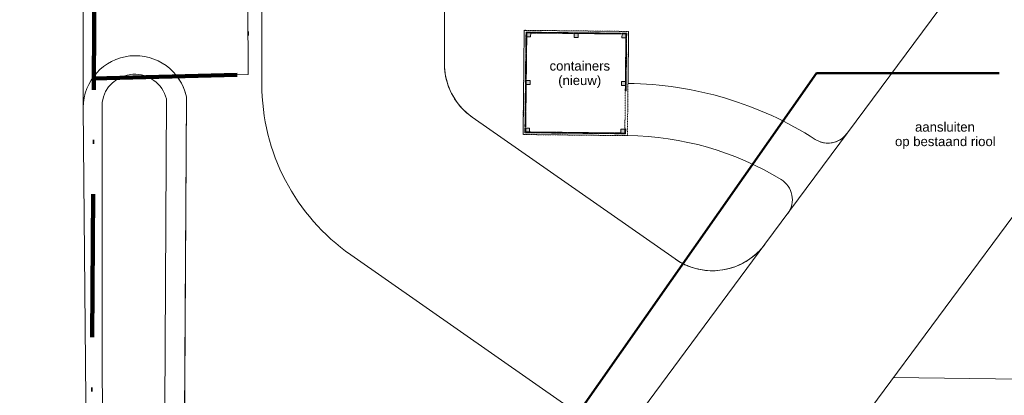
# Model space of a CAD drawing. Header units: millimetres. Extents: x -159785 to 90015, y -49332 to 203345.
# Tile 22 of 28: x -78339 to -40604, y 105494 to 119914. Entities that reach past the tile are written whole.
import ezdxf

# ---------------------------------------------------------------- set-up
doc = ezdxf.new("R2010")
doc.units = ezdxf.units.MM
doc.linetypes.add('ARC Dash', pattern=[4, 2, -2])
doc.linetypes.add('IMPORT-KG-PERCEEL-SO', pattern=[19000, 5500, -2000, 0, -2000, 5500, -2000, 0, -2000])
for name, color, linetype, lineweight in [('A--L$01A__Algemeen', 7, 'Continuous', 9), ('A--L23__Vloeren', 3, 'Continuous', 9), ('A--LD30__DetailPenMiddel', 3, 'Continuous', 9), ('A--T$01A__Algemeen', 1, 'Continuous', 13), ('B-WE-KG-GRENS_PERCEEL-G', 30, 'IMPORT-KG-PERCEEL-SO', 25), ('B-WE-OG-TERREIN_ERF-GV', 10, 'Continuous', 20), ('B-WE-OG-TERREIN_OEVER-GV', 10, 'Continuous', 20), ('B-WE-OG-WATER-GV', 4, 'Continuous', 20), ('Montfoort-BGT_aangepast_dwg', 8, 'Continuous', 9), ('Montfoort-KAD_aangepast_dwg', 8, 'Continuous', 9)]:
    doc.layers.add(name, color=color, linetype=linetype, lineweight=lineweight)
doc.styles.add('Arial', font='arial.ttf', dxfattribs={"height": 360})

# ---------------------------------------------------------------- blocks, each defined once
blk = doc.blocks.new('90_GM_containeropslag klein - 90_GM_containeropslag klein-2082286-00 Riolering')
at = {"layer": 'A--L$01A__Algemeen'}
h = blk.add_hatch(dxfattribs=at)
h.set_pattern_fill('FP_1', color=256, style=0, pattern_type=2)
h.set_pattern_definition([(45.618, (68647.3, -109760.2), (-428.8155, 419.6633), [])])
h.paths.add_polyline_path([(3930, 70), (3930, 261), (3900, 261), (3900, 100), (3739, 98), (3739, 70), (3922, 70)])
h.paths.add_polyline_path([(3696, 70), (3696, 100), (3516, 98), (3516, 70)])
h.paths.add_polyline_path([(3494, 70), (3494, 100), (3314, 100), (3314, 70)])
h.paths.add_polyline_path([(3292, 70), (3292, 100), (3112, 100), (3112, 70)])
h.paths.add_polyline_path([(3090, 70), (3090, 100), (2910, 100), (2910, 70)])
h.paths.add_polyline_path([(2888, 70), (2888, 100), (2708, 100), (2708, 70)])
h.paths.add_polyline_path([(2686, 70), (2686, 100), (2506, 100), (2506, 70)])
h.paths.add_polyline_path([(2484, 70), (2483, 100), (2304, 100), (2304, 70), (2424, 70)])
h.paths.add_polyline_path([(2282, 70), (2282, 100), (2102, 100), (2102, 70)])
h.paths.add_polyline_path([(2080, 70), (2079, 100), (1900, 100), (1900, 70)])
h.paths.add_polyline_path([(1878, 70), (1878, 100), (1698, 100), (1698, 70)])
h.paths.add_polyline_path([(1676, 70), (1675, 100), (1496, 100), (1496, 70)])
h.paths.add_polyline_path([(1474, 70), (1474, 100), (1294, 100), (1294, 70)])
h.paths.add_polyline_path([(1271, 70), (1271, 100), (1091, 100), (1091, 70)])
h.paths.add_polyline_path([(1069, 70), (1069, 100), (889, 100), (890, 70), (916, 70)])
h.paths.add_polyline_path([(867, 70), (867, 100), (687, 98), (687, 70)])
h.paths.add_polyline_path([(665, 70), (665, 100), (485, 100), (486, 70)])
h.paths.add_polyline_path([(463, 70), (463, 100), (283, 100), (283, 70)])
h.paths.add_polyline_path([(261, 70), (261, 100), (100, 100), (98, 261), (70, 261), (70, 70), (252, 70)])
h.paths.add_polyline_path([(100, 304), (100, 484), (70, 483), (70, 304), (99, 304)])
h.paths.add_polyline_path([(100, 506), (100, 686), (70, 686), (70, 506), (100, 506)])
h.paths.add_polyline_path([(100, 708), (100, 888), (70, 888), (70, 708), (81, 708)])
h.paths.add_polyline_path([(100, 910), (98, 1090), (70, 1090), (72, 910), (100, 910)])
h.paths.add_polyline_path([(100, 1112), (100, 1292), (70, 1292), (72, 1112), (98, 1112)])
h.paths.add_polyline_path([(100, 1314), (100, 1494), (70, 1494), (70, 1314), (95, 1314)])
h.paths.add_polyline_path([(100, 1516), (98, 1696), (70, 1696), (72, 1516), (100, 1516)])
h.paths.add_polyline_path([(3930, 1718), (3930, 1898), (3900, 1898), (3902, 1718), (3914, 1718)])
h.paths.add_polyline_path([(100, 1718), (100, 1898), (70, 1898), (70, 1718)])
h.paths.add_polyline_path([(3930, 1920), (3930, 2100), (3900, 2100), (3902, 1920), (3912, 1920)])
h.paths.add_polyline_path([(100, 1920), (98, 2100), (70, 2100), (70, 1920), (100, 1920)])
h.paths.add_polyline_path([(3930, 2122), (3928, 2302), (3900, 2302), (3902, 2122), (3930, 2122)])
h.paths.add_polyline_path([(100, 2122), (98, 2302), (70, 2302), (72, 2122), (100, 2122)])
h.paths.add_polyline_path([(3930, 2324), (3930, 2504), (3900, 2504), (3900, 2324), (3908, 2324)])
h.paths.add_polyline_path([(100, 2324), (100, 2504), (70, 2504), (70, 2324), (100, 2324)])
h.paths.add_polyline_path([(3930, 2526), (3930, 2706), (3900, 2706), (3900, 2526), (3930, 2526)])
h.paths.add_polyline_path([(100, 2526), (100, 2706), (70, 2706), (70, 2526), (100, 2526)])
h.paths.add_polyline_path([(3930, 2729), (3930, 2909), (3900, 2909), (3902, 2729), (3930, 2729)])
h.paths.add_polyline_path([(100, 2729), (100, 2909), (70, 2908), (70, 2729), (81, 2729)])
h.paths.add_polyline_path([(3930, 2931), (3930, 3111), (3900, 3110), (3901, 2931), (3910, 2931)])
h.paths.add_polyline_path([(100, 2931), (98, 3111), (70, 3111), (72, 2931), (100, 2931)])
h.paths.add_polyline_path([(3930, 3133), (3928, 3313), (3900, 3313), (3902, 3133), (3930, 3133)])
h.paths.add_polyline_path([(100, 3133), (100, 3313), (70, 3313), (70, 3133), (77, 3133)])
h.paths.add_polyline_path([(3930, 3335), (3930, 3515), (3900, 3515), (3900, 3335), (3928, 3335)])
h.paths.add_polyline_path([(100, 3335), (98, 3515), (70, 3514), (72, 3335), (100, 3335)])
h.paths.add_polyline_path([(3930, 3537), (3928, 3717), (3900, 3716), (3902, 3537), (3930, 3537)])
h.paths.add_polyline_path([(100, 3537), (100, 3717), (70, 3716), (72, 3537), (98, 3537)])
h.paths.add_polyline_path([(3930, 3739), (3930, 3930), (3739, 3930), (3739, 3900), (3900, 3900), (3902, 3739)])
h.paths.add_polyline_path([(100, 3739), (100, 3900), (261, 3902), (261, 3930), (70, 3930), (70, 3739), (100, 3739)])
h.paths.add_polyline_path([(3696, 3900), (3696, 3930), (3516, 3930), (3517, 3900)])
h.paths.add_polyline_path([(3494, 3900), (3494, 3930), (3314, 3930), (3314, 3900)])
h.paths.add_polyline_path([(3292, 3900), (3292, 3930), (3112, 3930), (3112, 3900)])
h.paths.add_polyline_path([(3090, 3900), (3090, 3930), (2910, 3930), (2910, 3900)])
h.paths.add_polyline_path([(2888, 3900), (2888, 3930), (2708, 3930), (2708, 3900)])
h.paths.add_polyline_path([(2686, 3900), (2686, 3930), (2506, 3930), (2506, 3900)])
h.paths.add_polyline_path([(2484, 3900), (2483, 3930), (2304, 3930), (2304, 3900)])
h.paths.add_polyline_path([(2282, 3900), (2282, 3930), (2102, 3930), (2102, 3900)])
h.paths.add_polyline_path([(2080, 3900), (2079, 3930), (1900, 3930), (1900, 3900), (2065, 3900)])
h.paths.add_polyline_path([(1878, 3900), (1878, 3930), (1698, 3930), (1698, 3900)])
h.paths.add_polyline_path([(1676, 3900), (1675, 3930), (1496, 3930), (1496, 3900)])
h.paths.add_polyline_path([(1474, 3900), (1474, 3930), (1294, 3930), (1294, 3900)])
h.paths.add_polyline_path([(1271, 3900), (1271, 3930), (1091, 3930), (1092, 3900)])
h.paths.add_polyline_path([(1069, 3900), (1069, 3930), (889, 3928), (889, 3900)])
h.paths.add_polyline_path([(867, 3900), (867, 3930), (687, 3930), (688, 3900)])
h.paths.add_polyline_path([(665, 3900), (665, 3930), (485, 3930), (486, 3900)])
h.paths.add_polyline_path([(463, 3900), (463, 3930), (283, 3928), (283, 3900)])
h = blk.add_hatch(color=256, dxfattribs=at)
h.paths.add_polyline_path([(3900, 100), (3900, 250), (3750, 250), (3752, 100), (3770, 100)])
h.paths.add_polyline_path([(250, 100), (248, 250), (100, 250), (100, 100), (200, 100)])
h.paths.add_polyline_path([(3900, 1925), (3898, 2075), (3750, 2075), (3750, 1925), (3850, 1925)])
h.paths.add_polyline_path([(250, 1925), (250, 2075), (100, 2075), (102, 1925)])
h.paths.add_polyline_path([(3900, 3750), (3900, 3900), (3750, 3900), (3752, 3750), (3892, 3750)])
h.paths.add_polyline_path([(2065, 3750), (2063, 3900), (1915, 3900), (1915, 3750)])
h.paths.add_polyline_path([(250, 3750), (250, 3900), (100, 3900), (100, 3750)])
at = {"layer": 'A--L$01A__Algemeen', "linetype": 'ARC Dash'}
for p, q in [((4000, 4000), (0, 4000)), ((0, 4000), (0, 0)), ((283, 3900), (261, 3900)), ((485, 3900), (463, 3900)), ((687, 3900), (665, 3900)), ((889, 3900), (867, 3900)), ((1091, 3900), (1069, 3900)), ((1294, 3900), (1271, 3900)), ((1496, 3900), (1474, 3900)), ((1698, 3900), (1676, 3900)), ((1900, 3900), (1878, 3900)), ((2102, 3900), (2080, 3900)), ((2304, 3900), (2282, 3900)), ((2506, 3900), (2484, 3900)), ((2708, 3900), (2686, 3900)), ((2910, 3900), (2888, 3900)), ((3112, 3900), (3090, 3900)), ((3314, 3900), (3292, 3900)), ((3516, 3900), (3494, 3900)), ((3739, 3900), (3696, 3900)), ((4000, 0), (4000, 4000)), ((100, 3739), (100, 3717)), ((100, 3537), (100, 3515)), ((3900, 3717), (3900, 3739)), ((3900, 3515), (3900, 3537)), ((100, 3335), (100, 3313)), ((100, 3133), (100, 3111)), ((3900, 3313), (3900, 3335)), ((3900, 3111), (3900, 3133)), ((100, 2931), (100, 2909)), ((100, 2729), (100, 2706)), ((3900, 2909), (3900, 2931)), ((3900, 2706), (3900, 2729)), ((100, 2526), (100, 2504)), ((100, 2324), (100, 2302)), ((3900, 2504), (3900, 2526)), ((3900, 2302), (3900, 2324)), ((100, 2122), (100, 2100)), ((100, 1920), (100, 1898)), ((3900, 2100), (3900, 2122)), ((3900, 1898), (3900, 1920)), ((100, 1718), (100, 1696)), ((100, 1516), (100, 1494)), ((3900, 261), (3900, 1718)), ((100, 1314), (100, 1292)), ((100, 1112), (100, 1090)), ((100, 910), (100, 888)), ((100, 708), (100, 686)), ((100, 506), (100, 484)), ((0, 0), (4000, 0)), ((100, 304), (100, 261)), ((261, 100), (283, 100)), ((463, 100), (485, 100)), ((665, 100), (687, 100)), ((867, 100), (889, 100)), ((1069, 100), (1091, 100)), ((1271, 100), (1294, 100)), ((1474, 100), (1496, 100)), ((1676, 100), (1698, 100)), ((1878, 100), (1900, 100)), ((2080, 100), (2102, 100)), ((2282, 100), (2304, 100)), ((2484, 100), (2506, 100)), ((2686, 100), (2708, 100)), ((2888, 100), (2910, 100)), ((3090, 100), (3112, 100)), ((3292, 100), (3314, 100)), ((3494, 100), (3516, 100)), ((3696, 100), (3739, 100))]:
    blk.add_line(p, q, dxfattribs=at)
at = {"layer": 'A--L$01A__Algemeen'}
for p, q in [((261, 3930), (70, 3930)), ((70, 3930), (70, 3739)), ((100, 3739), (100, 3900)), ((100, 3900), (261, 3900)), ((250, 3900), (100, 3900)), ((100, 3900), (100, 3750)), ((250, 3750), (250, 3900)), ((261, 3900), (261, 3930)), ((463, 3930), (283, 3930)), ((283, 3930), (283, 3900)), ((283, 3900), (463, 3900)), ((463, 3900), (463, 3930)), ((665, 3930), (485, 3930)), ((485, 3930), (485, 3900)), ((485, 3900), (665, 3900)), ((665, 3900), (665, 3930)), ((867, 3930), (687, 3930)), ((687, 3930), (687, 3900)), ((687, 3900), (867, 3900)), ((867, 3900), (867, 3930)), ((1069, 3930), (889, 3930)), ((889, 3930), (889, 3900)), ((889, 3900), (1069, 3900)), ((1069, 3900), (1069, 3930)), ((1271, 3930), (1091, 3930)), ((1091, 3930), (1091, 3900)), ((1091, 3900), (1271, 3900)), ((1271, 3900), (1271, 3930)), ((1474, 3930), (1294, 3930)), ((1294, 3930), (1294, 3900)), ((1294, 3900), (1474, 3900)), ((1474, 3900), (1474, 3930)), ((1676, 3930), (1496, 3930)), ((1496, 3930), (1496, 3900)), ((1496, 3900), (1676, 3900)), ((1676, 3900), (1676, 3930)), ((1878, 3930), (1698, 3930)), ((1698, 3930), (1698, 3900)), ((1698, 3900), (1878, 3900)), ((1878, 3900), (1878, 3930)), ((2080, 3930), (1900, 3930)), ((1900, 3930), (1900, 3900)), ((1900, 3900), (2080, 3900)), ((2065, 3900), (1915, 3900)), ((1915, 3900), (1915, 3750)), ((2065, 3750), (2065, 3900)), ((2080, 3900), (2080, 3930)), ((2282, 3930), (2102, 3930)), ((2102, 3930), (2102, 3900)), ((2102, 3900), (2282, 3900)), ((2282, 3900), (2282, 3930)), ((2484, 3930), (2304, 3930)), ((2304, 3930), (2304, 3900)), ((2304, 3900), (2484, 3900)), ((2484, 3900), (2484, 3930)), ((2686, 3930), (2506, 3930)), ((2506, 3930), (2506, 3900)), ((2506, 3900), (2686, 3900)), ((2686, 3900), (2686, 3930)), ((2888, 3930), (2708, 3930)), ((2708, 3930), (2708, 3900)), ((2708, 3900), (2888, 3900)), ((2888, 3900), (2888, 3930)), ((3090, 3930), (2910, 3930)), ((2910, 3930), (2910, 3900)), ((2910, 3900), (3090, 3900)), ((3090, 3900), (3090, 3930)), ((3292, 3930), (3112, 3930)), ((3112, 3930), (3112, 3900)), ((3112, 3900), (3292, 3900)), ((3292, 3900), (3292, 3930)), ((3494, 3930), (3314, 3930)), ((3314, 3930), (3314, 3900)), ((3314, 3900), (3494, 3900)), ((3494, 3900), (3494, 3930)), ((3696, 3930), (3516, 3930)), ((3516, 3930), (3516, 3900)), ((3516, 3900), (3696, 3900)), ((3696, 3900), (3696, 3930)), ((3739, 3930), (3739, 3900)), ((3930, 3930), (3739, 3930)), ((3739, 3900), (3900, 3900)), ((3900, 3900), (3750, 3900)), ((3750, 3900), (3750, 3750)), ((3900, 3900), (3900, 3739)), ((3900, 3750), (3900, 3900)), ((3930, 3739), (3930, 3930)), ((70, 3739), (100, 3739)), ((100, 3717), (70, 3717)), ((70, 3717), (70, 3537)), ((70, 3537), (100, 3537)), ((100, 3515), (70, 3515)), ((70, 3515), (70, 3335)), ((100, 3750), (250, 3750)), ((100, 3537), (100, 3717)), ((100, 3335), (100, 3515)), ((1915, 3750), (2065, 3750)), ((3750, 3750), (3900, 3750)), ((3900, 3739), (3930, 3739)), ((3930, 3717), (3900, 3717)), ((3900, 3717), (3900, 3537)), ((3900, 3537), (3930, 3537)), ((3930, 3515), (3900, 3515)), ((3900, 3515), (3900, 3335)), ((3930, 3537), (3930, 3717)), ((3930, 3335), (3930, 3515)), ((70, 3335), (100, 3335)), ((100, 3313), (70, 3313)), ((70, 3313), (70, 3133)), ((70, 3133), (100, 3133)), ((100, 3111), (70, 3111)), ((70, 3111), (70, 2931)), ((100, 3133), (100, 3313)), ((100, 2931), (100, 3111)), ((3900, 3335), (3930, 3335)), ((3930, 3313), (3900, 3313)), ((3900, 3313), (3900, 3133)), ((3900, 3133), (3930, 3133)), ((3930, 3111), (3900, 3111)), ((3900, 3111), (3900, 2931)), ((3930, 3133), (3930, 3313)), ((3930, 2931), (3930, 3111)), ((70, 2931), (100, 2931)), ((100, 2909), (70, 2909)), ((70, 2909), (70, 2729)), ((70, 2729), (100, 2729)), ((100, 2706), (70, 2706)), ((70, 2706), (70, 2526)), ((100, 2729), (100, 2909)), ((100, 2526), (100, 2706)), ((3900, 2931), (3930, 2931)), ((3930, 2909), (3900, 2909)), ((3900, 2909), (3900, 2729)), ((3900, 2729), (3930, 2729)), ((3930, 2706), (3900, 2706)), ((3900, 2706), (3900, 2526)), ((3930, 2729), (3930, 2909)), ((3930, 2526), (3930, 2706)), ((70, 2526), (100, 2526)), ((100, 2504), (70, 2504)), ((70, 2504), (70, 2324)), ((70, 2324), (100, 2324)), ((100, 2302), (70, 2302)), ((70, 2302), (70, 2122)), ((100, 2324), (100, 2504)), ((100, 2122), (100, 2302)), ((3900, 2526), (3930, 2526)), ((3930, 2504), (3900, 2504)), ((3900, 2504), (3900, 2324)), ((3900, 2324), (3930, 2324)), ((3930, 2302), (3900, 2302)), ((3900, 2302), (3900, 2122)), ((3930, 2324), (3930, 2504)), ((3930, 2122), (3930, 2302)), ((70, 2122), (100, 2122)), ((100, 2100), (70, 2100)), ((70, 2100), (70, 1920)), ((70, 1920), (100, 1920)), ((100, 1898), (70, 1898)), ((70, 1898), (70, 1718)), ((100, 1920), (100, 2100)), ((250, 2075), (100, 2075)), ((100, 2075), (100, 1925)), ((100, 1925), (250, 1925)), ((100, 1718), (100, 1898)), ((250, 1925), (250, 2075)), ((3900, 2075), (3750, 2075)), ((3750, 2075), (3750, 1925)), ((3750, 1925), (3900, 1925)), ((3900, 2122), (3930, 2122)), ((3930, 2100), (3900, 2100)), ((3900, 2100), (3900, 1920)), ((3900, 1925), (3900, 2075)), ((3900, 1920), (3930, 1920)), ((3930, 1898), (3900, 1898)), ((3900, 1898), (3900, 1718)), ((3930, 1920), (3930, 2100)), ((3930, 1718), (3930, 1898)), ((70, 1718), (100, 1718)), ((100, 1696), (70, 1696)), ((70, 1696), (70, 1516)), ((70, 1516), (100, 1516)), ((100, 1516), (100, 1696)), ((3900, 1718), (3930, 1718)), ((100, 1494), (70, 1494)), ((70, 1494), (70, 1314)), ((70, 1314), (100, 1314)), ((100, 1292), (70, 1292)), ((70, 1292), (70, 1112)), ((100, 1314), (100, 1494)), ((100, 1112), (100, 1292)), ((70, 1112), (100, 1112)), ((100, 1090), (70, 1090)), ((70, 1090), (70, 910)), ((70, 910), (100, 910)), ((100, 888), (70, 888)), ((70, 888), (70, 708)), ((100, 910), (100, 1090)), ((100, 708), (100, 888)), ((70, 708), (100, 708)), ((100, 686), (70, 686)), ((70, 686), (70, 506)), ((70, 506), (100, 506)), ((100, 484), (70, 484)), ((70, 484), (70, 304)), ((100, 506), (100, 686)), ((100, 304), (100, 484)), ((70, 304), (100, 304)), ((100, 261), (70, 261)), ((70, 261), (70, 70)), ((70, 70), (261, 70)), ((100, 100), (100, 261)), ((100, 250), (100, 100)), ((250, 250), (100, 250)), ((261, 100), (100, 100)), ((100, 100), (250, 100)), ((250, 100), (250, 250)), ((261, 70), (261, 100)), ((463, 100), (283, 100)), ((283, 100), (283, 70)), ((283, 70), (463, 70)), ((463, 70), (463, 100)), ((665, 100), (485, 100)), ((485, 100), (485, 70)), ((485, 70), (665, 70)), ((665, 70), (665, 100)), ((867, 100), (687, 100)), ((687, 100), (687, 70)), ((687, 70), (867, 70)), ((867, 70), (867, 100)), ((1069, 100), (889, 100)), ((889, 100), (889, 70)), ((889, 70), (1069, 70)), ((1069, 70), (1069, 100)), ((1271, 100), (1091, 100)), ((1091, 100), (1091, 70)), ((1091, 70), (1271, 70)), ((1271, 70), (1271, 100)), ((1474, 100), (1294, 100)), ((1294, 100), (1294, 70)), ((1294, 70), (1474, 70)), ((1474, 70), (1474, 100)), ((1676, 100), (1496, 100)), ((1496, 100), (1496, 70)), ((1496, 70), (1676, 70)), ((1676, 70), (1676, 100)), ((1878, 100), (1698, 100)), ((1698, 100), (1698, 70)), ((1698, 70), (1878, 70)), ((1878, 70), (1878, 100)), ((2080, 100), (1900, 100)), ((1900, 100), (1900, 70)), ((1900, 70), (2080, 70)), ((2080, 70), (2080, 100)), ((2282, 100), (2102, 100)), ((2102, 100), (2102, 70)), ((2102, 70), (2282, 70)), ((2282, 70), (2282, 100)), ((2484, 100), (2304, 100)), ((2304, 100), (2304, 70)), ((2304, 70), (2484, 70)), ((2484, 70), (2484, 100)), ((2686, 100), (2506, 100)), ((2506, 100), (2506, 70)), ((2506, 70), (2686, 70)), ((2686, 70), (2686, 100)), ((2888, 100), (2708, 100)), ((2708, 100), (2708, 70)), ((2708, 70), (2888, 70)), ((2888, 70), (2888, 100)), ((3090, 100), (2910, 100)), ((2910, 100), (2910, 70)), ((2910, 70), (3090, 70)), ((3090, 70), (3090, 100)), ((3292, 100), (3112, 100)), ((3112, 100), (3112, 70)), ((3112, 70), (3292, 70)), ((3292, 70), (3292, 100)), ((3494, 100), (3314, 100)), ((3314, 100), (3314, 70)), ((3314, 70), (3494, 70)), ((3494, 70), (3494, 100)), ((3696, 100), (3516, 100)), ((3516, 100), (3516, 70)), ((3516, 70), (3696, 70)), ((3696, 70), (3696, 100)), ((3900, 100), (3739, 100)), ((3739, 100), (3739, 70)), ((3739, 70), (3930, 70)), ((3900, 250), (3750, 250)), ((3750, 250), (3750, 100)), ((3750, 100), (3900, 100)), ((3930, 261), (3900, 261)), ((3900, 261), (3900, 100)), ((3900, 100), (3900, 250)), ((3930, 70), (3930, 261))]:
    blk.add_line(p, q, dxfattribs=at)
blk = doc.blocks.new('Montfoort-KAD_aangepast_dwg-2079012-00 Riolering')
at = {"layer": 'B-WE-KG-GRENS_PERCEEL-G', "color": 20, "lineweight": 100, "flags": 128}
for points in [[(-54285, 153418), (-55121, 152643), (-56742, 151141), (-60451, 147523), (-62949, 145117), (-63097, 144973), (-91309, 117039), (-90222, 108700), (-90008, 106964), (-83170, 51422), (-82081, 43335), (-80077, 30077), (-78589, 20148), (-76974, 9625), (-75169, -1908), (-73238, -15841), (-70282, -12213), (-66702, -7763), (-63538, -3908), (-56897, 4253), (-54317, 7093), (-51377, 10773), (-51100, 11080), (-48630, 13817), (-47857, 14673), (-45963, 16825), (-37797, 27733), (-28337, 41693), (-19585, 55036), (-15717, 60933), (-14653, 62720), (-12776, 65185), (-11197, 67645), (-9510, 70144), (-6867, 74129), (-5100, 76362), (543, 86853), (970, 87669), (5719, 96087), (15523, 114613), (21843, 126333), (23502, 129584), (27859, 138119)], [(-90008, 106964), (-84159, 107875), (-84506, 110472), (-74614, 111793), (-74597, 111664), (-72113, 111976), (-72118, 112015), (-61381, 113435), (-60774, 113555), (-60187, 113747), (-59627, 114009), (-59102, 114336), (-58621, 114725), (-58190, 115168), (-57816, 115660), (-57504, 116194), (-57258, 116761), (-57083, 117354), (-56980, 117964), (-56952, 118581), (-56998, 119198), (-60752, 144238), (-62949, 145117)]]:
    blk.add_lwpolyline(points, dxfattribs=at)
blk = doc.blocks.new('Montfoort-BGT_aangepast_dwg-2210655-00 Riolering')
at = {"layer": 'B-WE-OG-TERREIN_ERF-GV', "color": 8, "lineweight": 9, "flags": 128}
for points in [[(153852, -101550), (152209, -103616), (144873, -113819), (122304, -142927), (121964, -143377), (124707, -153795)], [(128431, -152387), (142223, -205881), (149664, -234394), (152660, -245599), (154970, -253965)]]:
    blk.add_lwpolyline(points, dxfattribs=at)
blk.add_lwpolyline([(105718, -169328), (124124, -164200), (136828, -213470), (138601, -212978), (140024, -212549), (138746, -206813), (131371, -178112), (124707, -153795), (121964, -143377), (104969, -165879)], close=True, dxfattribs=at)
at = {"layer": 'B-WE-OG-TERREIN_ERF-GV', "color": 8, "lineweight": 9}
blk.add_arc((126647, -153297), 2003, 27.0198, 194.3985, dxfattribs=at)
at = {"layer": 'B-WE-OG-TERREIN_OEVER-GV', "color": 8, "lineweight": 9, "flags": 128}
for points in [[(154970, -253965), (152660, -245599), (149664, -234394), (142223, -205881), (128431, -152387)], [(127708, -152660), (135410, -182455), (141670, -206459), (154195, -253976)], [(156528, -271374), (153054, -258874), (149945, -247548), (142203, -217087), (125360, -153422)], [(124707, -153795), (131371, -178112), (138746, -206813), (140024, -212549), (146478, -241534), (147607, -245627), (154126, -271705)]]:
    blk.add_lwpolyline(points, dxfattribs=at)
at = {"layer": 'B-WE-OG-TERREIN_OEVER-GV', "color": 8, "lineweight": 9}
for centre, radius, start, end in [((126647, -153297), 2003, 27.0198, 194.3985), ((126609, -153272), 1258, 29.1208, 186.8084)]:
    blk.add_arc(centre, radius, start, end, dxfattribs=at)
at = {"layer": 'B-WE-OG-WATER-GV', "color": 8, "lineweight": 9, "flags": 128}
for points in [[(154195, -253976), (141670, -206459), (135410, -182455), (127708, -152660)], [(125360, -153422), (142203, -217087), (149945, -247548), (153054, -258874), (156528, -271374)]]:
    blk.add_lwpolyline(points, dxfattribs=at)
at = {"layer": 'B-WE-OG-WATER-GV', "color": 8, "lineweight": 9}
blk.add_arc((126609, -153272), 1258, 29.1208, 186.8084, dxfattribs=at)

msp = doc.modelspace()

# ---------------------------------------------------------------- linework, layer by layer
at = {"layer": 'A--L23__Vloeren', "color": 9}
for p, q in [((-62060, 129108), (-62060, 118217)), ((-69060, 117437), (-69060, 128600)), ((-49780, 111290), (-41164, 122939)), ((-69590, 120426), (-69580, 117806)), ((-59047, 115505), (-59003, 119504)), ((-59003, 119504), (-55004, 119461)), ((-55004, 119461), (-55025, 117461)), ((-35253, 119158), (-50180, 98977)), ((-69580, 117806), (-72310, 117736)), ((-72310, 117736), (-72276, 117693)), ((-72276, 117693), (-72201, 117579)), ((-72201, 117579), (-72134, 117462)), ((-72134, 117462), (-72074, 117339)), ((-72074, 117339), (-72024, 117213)), ((-72024, 117213), (-71981, 117083)), ((-71981, 117083), (-71948, 116952)), ((-71948, 116952), (-72263, 61709)), ((-60994, 116169), (-53224, 110728)), ((-55030, 115461), (-59047, 115505)), ((-55808, 103140), (-49780, 111290)), ((-57374, 105089), (-65649, 110884)), ((-44857, 106174), (-39956, 106120))]:
    msp.add_line(p, q, dxfattribs=at)
for centre, radius, start, end in [((-59560, 118217), 2500, 180, 223.2143), ((-59560, 118217), 2500, 180, 235), ((-61060, 117437), 8000, 180, 235), ((-61060, 117437), 8000, 180, 235), ((-55155, 103942), 13520, 57.2826, 89.4517), ((-55155, 103942), 13520, 57.2826, 89.4517), ((-59560, 118217), 2500, 223.2143, 227.1429), ((-59560, 118217), 2500, 227.1429, 231.0714), ((-59560, 118217), 2500, 231.0714, 235), ((-47360, 116074), 900, 237.2826, 323.5125), ((-47360, 116074), 900, 257.2876, 323.5125), ((-55155, 103942), 11520, 58.6347, 89.3817), ((-55155, 103942), 11520, 58.6347, 89.3817), ((-47360, 116074), 900, 237.2826, 257.1818), ((-49627, 113010), 900, 323.5125, 58.6347), ((-49627, 113010), 900, 323.5125, 58.6347), ((-51790, 112776), 2500, 235, 323.5125), ((-51790, 112776), 2500, 255.1165, 323.5125), ((-51790, 112776), 2500, 235, 239.0233), ((-51790, 112776), 2500, 239.0233, 243.0466), ((-51790, 112776), 2500, 243.0466, 247.0699), ((-51790, 112776), 2500, 247.0699, 251.0932), ((-51790, 112776), 2500, 251.0932, 255.1165)]:
    msp.add_arc(centre, radius, start, end, dxfattribs=at)
at = {"layer": 'A--LD30__DetailPenMiddel', "lineweight": 50}
for p, q in [((-62162, 97350), (-47804, 117855)), ((-47804, 117855), (-40804, 117855))]:
    msp.add_line(p, q, dxfattribs=at)

# ---------------------------------------------------------------- block references
at = {"layer": 'A--L$01A__Algemeen', "rotation": 359.3816965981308}
msp.add_blockref('90_GM_containeropslag klein - 90_GM_containeropslag klein-2082286-00 Riolering', (-59047, 115505), dxfattribs=at)
at = {"layer": 'Montfoort-BGT_aangepast_dwg', "rotation": 345.2160000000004}
msp.add_blockref('Montfoort-BGT_aangepast_dwg-2210655-00 Riolering', (-157242, 297066), dxfattribs=at)
at = {"layer": 'Montfoort-KAD_aangepast_dwg', "color": 140, "lineweight": 100, "rotation": 352.6080000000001}
msp.add_blockref('Montfoort-KAD_aangepast_dwg-2079012-00 Riolering', (0, 0), dxfattribs=at)

# ---------------------------------------------------------------- next in the draw order: texts
at = {"layer": 'A--T$01A__Algemeen', "color": 7, "char_height": 360, "attachment_point": 1, "style": 'Arial', "bg_fill": 3, "box_fill_scale": 1.25, "bg_fill_color": 256, "bg_fill_true_color": 13158600, "bg_fill_transparency": 0}
for s, insert, width in [('containers', (-58032, 118319), 2709.7), ('aansluiten', (-44025, 115976), 2645.57)]:
    msp.add_mtext(s, dxfattribs=dict(at, insert=insert, width=width))

# ---------------------------------------------------------------- next in the draw order: texts
for s, insert, width in [('(nieuw)', (-57701, 117764), 1924.05), ('op bestaand riool', (-44793, 115420), 4505.48)]:
    msp.add_mtext(s, dxfattribs=dict(at, insert=insert, width=width))

doc.saveas('drawing.dxf')
